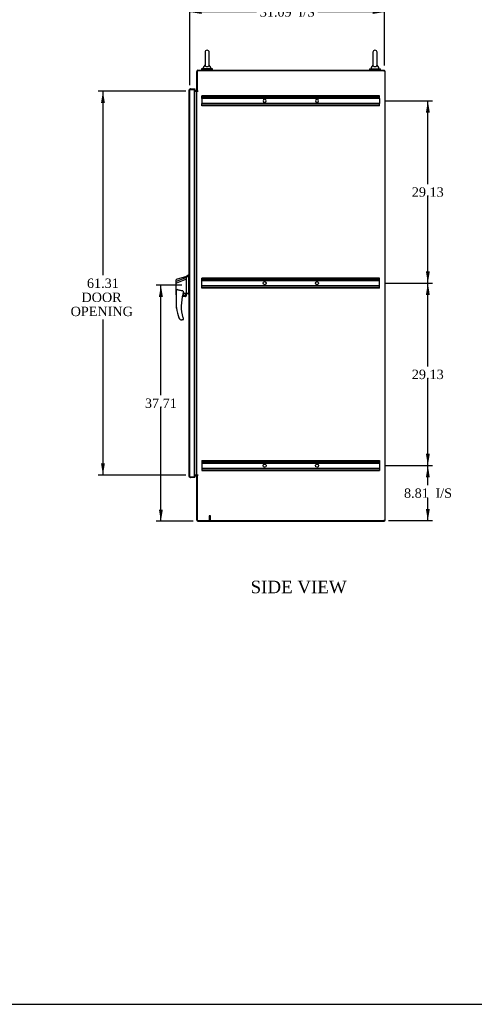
# Model space of a CAD drawing. Header units: inches. Extents: x 1 to 359, y -2 to 239.
# Tile 4 of 8: x 128 to 201, y 1 to 158. Entities that reach past the tile are written whole.
import ezdxf
from ezdxf.enums import TextEntityAlignment as Align
from ezdxf.lldxf.tags import DXFTag

# ---------------------------------------------------------------- set-up
doc = ezdxf.new("R2010")
doc.units = ezdxf.units.IN
doc.header["$MEASUREMENT"] = 0
for name, color, linetype in [('COM42890-4', 7, 'Continuous'), ('COM70839-3', 7, 'Continuous'), ('COM71108-9', 7, 'Continuous'), ('COM71112-3', 7, 'Continuous'), ('COM71114-1', 7, 'Continuous'), ('COM71115-1', 7, 'Continuous'), ('Default', 7, 'Continuous'), ('HAN13066', 7, 'Continuous'), ('SCS00680', 7, 'Continuous'), ('STD21878', 7, 'Continuous'), ('WAF25362', 7, 'Continuous'), ('WAM254785', 7, 'Continuous')]:
    doc.layers.add(name, color=color, linetype=linetype)
doc.styles.add('SEACAD_Times_New_Roman', font='times.ttf')
tags = doc.linetypes.add('HIDDEN2', pattern=[0.1875, 0.125, -0.0625]).pattern_tags.tags
tags[6:7] = [DXFTag(74, 4), DXFTag(75, 0), DXFTag(340, '0'), DXFTag(46, 0.0), DXFTag(50, 0.0), DXFTag(44, 0.0), DXFTag(45, 0.0)]
tags[4:5] = [DXFTag(74, 4), DXFTag(75, 0), DXFTag(340, '0'), DXFTag(46, 0.0), DXFTag(50, 0.0), DXFTag(44, 0.0), DXFTag(45, 0.0)]
doc.dimstyles.new('HAMMOND_(STH-300_x_200)', dxfattribs={"dimtxt": 1.5, "dimasz": 1.875, "dimexe": 0.75, "dimexo": 0.75, "dimgap": 0.375, "dimtad": 0, "dimtih": 1, "dimtoh": 1, "dimzin": 0, "dimdsep": 46, "dimtxsty": 'SEACAD_Times_New_Roman', "dimblk1": '_SE_FILLED', "dimblk2": '_SE_FILLED', "dimsah": 1, "dimcen": 0.75, "dimadec": 0, "dimazin": 0, "dimtfac": 0.8, "dimtofl": 0, "dimtmove": 0, "dimatfit": 3, "dimfxl": 1, "dimtolj": 1, "dimtzin": 0, "dimarcsym": 0})

# ---------------------------------------------------------------- blocks, each defined once
blk = doc.blocks.new('SE5')
at = {"layer": 'COM42890-4', "color": 7, "linetype": 'HIDDEN2'}
for p, q in [((157.3, 145.67), (157.3, 145.8)), ((185.68, 145.8), (157.3, 145.8)), ((185.68, 145.71), (157.3, 145.71)), ((157.3, 145.53), (157.3, 145.67)), ((157.3, 145.39), (157.3, 145.53)), ((185.68, 145.48), (157.3, 145.48)), ((157.3, 145.39), (157.3, 144.59)), ((185.68, 145.39), (157.3, 145.39)), ((185.68, 145.67), (185.68, 145.8)), ((185.68, 145.53), (185.68, 145.67)), ((185.68, 145.39), (185.68, 145.53)), ((185.68, 145.39), (185.68, 144.59)), ((157.3, 144.45), (157.3, 144.59)), ((185.68, 144.59), (157.3, 144.59)), ((185.68, 144.5), (157.3, 144.5)), ((157.3, 144.32), (157.3, 144.45)), ((157.3, 144.18), (157.3, 144.32)), ((185.68, 144.27), (157.3, 144.27)), ((185.68, 144.18), (157.3, 144.18)), ((185.68, 144.45), (185.68, 144.59)), ((185.68, 144.32), (185.68, 144.45)), ((185.68, 144.18), (185.68, 144.32)), ((157.3, 116.54), (157.3, 116.67)), ((185.68, 116.67), (157.3, 116.67)), ((185.68, 116.58), (157.3, 116.58)), ((157.3, 115.19), (157.3, 116.54)), ((185.68, 116.54), (185.68, 116.67)), ((185.68, 115.19), (185.68, 116.54)), ((185.68, 116.35), (157.3, 116.35)), ((185.68, 116.26), (157.3, 116.26)), ((185.68, 115.46), (157.3, 115.46)), ((185.68, 115.37), (157.3, 115.37)), ((157.3, 115.05), (157.3, 115.19)), ((185.68, 115.14), (157.3, 115.14)), ((185.68, 115.05), (157.3, 115.05)), ((185.68, 115.05), (185.68, 115.19)), ((157.3, 87.54), (157.3, 87.41)), ((157.3, 87.54), (185.68, 87.54)), ((157.3, 87.45), (185.68, 87.45)), ((157.3, 87.41), (157.3, 86.06)), ((157.3, 87.22), (185.68, 87.22)), ((157.3, 87.13), (185.68, 87.13)), ((185.68, 87.54), (185.68, 87.41)), ((185.68, 87.41), (185.68, 86.06)), ((157.3, 86.33), (185.68, 86.33)), ((157.3, 86.24), (185.68, 86.24)), ((157.3, 86.06), (157.3, 85.92)), ((157.3, 86.01), (185.68, 86.01)), ((157.3, 85.92), (185.68, 85.92)), ((185.68, 86.06), (185.68, 85.92))]:
    blk.add_line(p, q, dxfattribs=at)
for centre in [(167.3, 115.86), (175.68, 115.86), (167.3, 86.73), (175.68, 86.73)]:
    blk.add_circle(centre, 0.25, dxfattribs=at)
for centre, start, end in [((167.3, 144.99), 90, 0), ((167.3, 144.99), 0, 180), ((175.68, 144.99), 90, 0), ((175.68, 144.99), 0, 180)]:
    blk.add_arc(centre, 0.25, start, end, dxfattribs=at)
at = {"layer": 'COM70839-3', "color": 7, "linetype": 'Continuous'}
for p, q in [((156.54, 146.52), (156.55, 146.55)), ((156.54, 85.21), (156.55, 85.18))]:
    blk.add_line(p, q, dxfattribs=at)
at = {"layer": 'COM71108-9', "color": 7, "linetype": 'Continuous'}
for p, q in [((156.15, 85.11), (156.37, 85.11)), ((156.46, 78.02), (156.46, 85.18)), ((156.56, 85.18), (156.46, 85.18)), ((156.65, 77.83), (186.46, 77.83)), ((186.46, 77.93), (186.46, 77.83))]:
    blk.add_line(p, q, dxfattribs=at)
for centre, radius, start, end in [((156.37, 85.02), 0.19, 57.3631, 90), ((156.37, 85.02), 0.095, 0, 90), ((156.65, 78.02), 0.19, 180, 270)]:
    blk.add_arc(centre, radius, start, end, dxfattribs=at)
at = {"layer": 'COM71112-3', "color": 7, "linetype": 'Continuous'}
for p, q in [((155.27, 84.99), (155.27, 146.73)), ((155.27, 146.73), (155.27, 146.73)), ((155.27, 146.73), (155.27, 146.73)), ((155.37, 146.83), (155.33, 146.87)), ((155.46, 146.83), (155.33, 146.83)), ((155.46, 146.83), (155.37, 146.83)), ((155.46, 146.92), (156.15, 146.92)), ((155.46, 146.83), (155.46, 146.83)), ((155.46, 146.83), (156.15, 146.83)), ((156.15, 146.83), (155.46, 146.83)), ((156.15, 146.92), (156.15, 146.83)), ((156.15, 84.89), (156.15, 146.83)), ((155.27, 84.99), (155.27, 84.99)), ((155.27, 84.99), (155.27, 84.99)), ((155.46, 84.89), (155.33, 84.89)), ((155.37, 84.89), (155.33, 84.85)), ((155.37, 84.89), (155.46, 84.89)), ((156.15, 84.89), (155.46, 84.89)), ((155.46, 84.89), (155.46, 84.89)), ((156.15, 84.89), (155.46, 84.89)), ((156.15, 84.8), (155.46, 84.8)), ((156.15, 84.8), (156.15, 84.89))]:
    blk.add_line(p, q, dxfattribs=at)
at = {"layer": 'COM71112-3', "color": 7, "linetype": 'HIDDEN2'}
for p, q in [((155.27, 146.73), (155.37, 146.73)), ((155.37, 146.73), (155.27, 146.73)), ((155.37, 84.99), (155.37, 146.73)), ((155.46, 146.83), (155.46, 146.83)), ((156.04, 146.83), (156.04, 84.89)), ((155.37, 116.26), (155.27, 116.26)), ((155.37, 116.06), (155.27, 116.06)), ((155.37, 115.66), (155.27, 115.66)), ((155.37, 115.47), (155.27, 115.47)), ((155.37, 114.69), (155.27, 114.69)), ((155.27, 114.36), (155.37, 114.36)), ((155.27, 84.99), (155.37, 84.99)), ((155.37, 84.99), (155.27, 84.99)), ((155.46, 84.89), (155.46, 84.89))]:
    blk.add_line(p, q, dxfattribs=at)
at = {"layer": 'COM71112-3', "color": 7, "linetype": 'Continuous'}
for centre, start, end in [((155.46, 146.73), 133.832, 179.8491), ((155.46, 146.73), 179.9427, 180), ((155.46, 146.73), 90, 133.832), ((155.46, 84.99), 180, 180.0573), ((155.46, 84.99), 180.1509, 226.168), ((155.46, 84.99), 226.168, 270)]:
    blk.add_arc(centre, 0.19, start, end, dxfattribs=at)
at = {"layer": 'COM71112-3', "color": 7, "linetype": 'HIDDEN2'}
for centre, start, end in [((155.46, 146.73), 90, 179.8854), ((155.46, 146.73), 90, 179.8854), ((155.46, 146.73), 179.8854, 180), ((155.46, 84.99), 180, 180.1146), ((155.46, 84.99), 180.1146, 270), ((155.46, 84.99), 180.1146, 270)]:
    blk.add_arc(centre, 0.095, start, end, dxfattribs=at)
for points, knots in [([(155.37, 146.83), (155.36, 146.81), (155.35, 146.78), (155.35, 146.75), (155.35, 146.75), (155.34, 146.74), (155.34, 146.74), (155.33, 146.74), (155.33, 146.74), (155.31, 146.73), (155.29, 146.73), (155.27, 146.73)], [0, 0, 0, 0, 0.5, 0.5, 0.625, 0.625, 0.6875, 0.6875, 0.75, 0.75, 1, 1, 1, 1]), ([(155.27, 146.73), (155.28, 146.73), (155.29, 146.73), (155.3, 146.73), (155.31, 146.73), (155.31, 146.73), (155.32, 146.73), (155.33, 146.73), (155.33, 146.74), (155.33, 146.74), (155.33, 146.74), (155.34, 146.74), (155.34, 146.74), (155.34, 146.74), (155.34, 146.74), (155.34, 146.74), (155.34, 146.74), (155.34, 146.74), (155.34, 146.74), (155.34, 146.74), (155.34, 146.74), (155.34, 146.75), (155.35, 146.75), (155.35, 146.76), (155.35, 146.77), (155.35, 146.78), (155.35, 146.79), (155.36, 146.8), (155.36, 146.81), (155.37, 146.82), (155.37, 146.83)], [0, 0, 0, 0, 0.117271, 0.117271, 0.117271, 0.248331, 0.248331, 0.248331, 0.285874, 0.285874, 0.285874, 0.323968, 0.323968, 0.323968, 0.338645, 0.338645, 0.338645, 0.3533, 0.3533, 0.3533, 0.394355, 0.394355, 0.394355, 0.585836, 0.585836, 0.585836, 0.791542, 0.791542, 0.791542, 1, 1, 1, 1]), ([(155.37, 84.89), (155.36, 84.92), (155.35, 84.94), (155.35, 84.97), (155.35, 84.97), (155.34, 84.98), (155.34, 84.99), (155.33, 84.99), (155.33, 84.99), (155.31, 84.99), (155.29, 84.99), (155.27, 84.99)], [0, 0, 0, 0, 0.5, 0.5, 0.625, 0.625, 0.6875, 0.6875, 0.75, 0.75, 1, 1, 1, 1]), ([(155.27, 84.99), (155.28, 84.99), (155.29, 84.99), (155.3, 84.99), (155.31, 84.99), (155.31, 84.99), (155.32, 84.99), (155.33, 84.99), (155.33, 84.99), (155.33, 84.99), (155.33, 84.99), (155.34, 84.99), (155.34, 84.99), (155.34, 84.99), (155.34, 84.98), (155.34, 84.98), (155.34, 84.98), (155.34, 84.98), (155.34, 84.98), (155.34, 84.98), (155.34, 84.98), (155.34, 84.98), (155.35, 84.97), (155.35, 84.96), (155.35, 84.95), (155.35, 84.94), (155.35, 84.93), (155.36, 84.92), (155.36, 84.91), (155.37, 84.9), (155.37, 84.89)], [0, 0, 0, 0, 0.117271, 0.117271, 0.117271, 0.248331, 0.248331, 0.248331, 0.285874, 0.285874, 0.285874, 0.323968, 0.323968, 0.323968, 0.338645, 0.338645, 0.338645, 0.3533, 0.3533, 0.3533, 0.394355, 0.394355, 0.394355, 0.585836, 0.585836, 0.585836, 0.791542, 0.791542, 0.791542, 1, 1, 1, 1])]:
    blk.add_open_spline(points, degree=3, knots=knots, dxfattribs=at)
at = {"layer": 'COM71112-3', "color": 7, "linetype": 'Continuous'}
for points in [[(155.33, 146.83), (155.31, 146.81), (155.3, 146.8), (155.28, 146.77), (155.27, 146.75), (155.27, 146.73)], [(155.33, 84.89), (155.31, 84.91), (155.3, 84.93), (155.28, 84.96), (155.27, 84.97), (155.27, 84.99)]]:
    blk.add_open_spline(points, degree=3, knots=[0, 0, 0, 0, 0.5, 0.5, 1, 1, 1, 1], dxfattribs=at)
at = {"layer": 'COM71114-1', "color": 7, "linetype": 'Continuous'}
for p, q in [((186.33, 149.8), (156.56, 149.8)), ((156.56, 146.55), (156.56, 149.8)), ((186.33, 149.8), (186.52, 149.8)), ((186.52, 149.8), (186.52, 77.93)), ((156.15, 146.52), (156.37, 146.52)), ((156.46, 146.52), (156.37, 146.52)), ((156.46, 146.52), (156.65, 146.52)), ((156.46, 85.21), (156.46, 146.52)), ((156.7, 146.55), (156.56, 146.55)), ((156.65, 146.52), (156.7, 146.52)), ((156.37, 85.21), (156.15, 85.21)), ((156.37, 85.21), (156.46, 85.21)), ((156.65, 85.21), (156.46, 85.21)), ((156.7, 85.18), (156.56, 85.18)), ((156.56, 77.93), (156.56, 85.18)), ((156.65, 85.21), (156.7, 85.21)), ((156.56, 77.93), (186.33, 77.93)), ((186.52, 77.93), (186.33, 77.93))]:
    blk.add_line(p, q, dxfattribs=at)
for centre in [(156.7, 146.53), (156.7, 85.19)]:
    blk.add_arc(centre, 0.015, 270, 90, dxfattribs=at)
at = {"layer": 'COM71115-1', "color": 7, "linetype": 'Continuous'}
for p, q in [((156.46, 146.55), (156.46, 149.7)), ((156.65, 149.89), (186.46, 149.89)), ((186.46, 149.8), (186.46, 149.89)), ((156.37, 146.61), (156.15, 146.61)), ((156.56, 146.55), (156.46, 146.55))]:
    blk.add_line(p, q, dxfattribs=at)
for centre, radius, start, end in [((156.65, 149.7), 0.19, 90, 180), ((156.37, 146.71), 0.095, 270, 0), ((156.37, 146.71), 0.19, 270, 302.6369)]:
    blk.add_arc(centre, radius, start, end, dxfattribs=at)
at = {"layer": 'HAN13066', "color": 7, "linetype": 'Continuous'}
for p, q in [((153.16, 116.12), (153.16, 116.42)), ((154.84, 116.91), (153.19, 116.47)), ((154.84, 116.8), (153.2, 116.14)), ((154.84, 116.49), (153.21, 115.88)), ((155.19, 117.21), (154.84, 116.91)), ((154.84, 116.8), (154.84, 116.91)), ((154.84, 116.65), (154.84, 116.8)), ((154.84, 116.56), (154.84, 116.65)), ((154.84, 116.49), (154.84, 116.56)), ((154.84, 114.6), (154.84, 116.49)), ((155.19, 117.21), (155.19, 117.11)), ((155.27, 117.21), (155.19, 117.21)), ((155.19, 117.05), (155.19, 117.11)), ((155.19, 116.96), (155.19, 117.05)), ((155.19, 114.47), (155.19, 116.96)), ((153.16, 115.88), (153.16, 116.12)), ((153.16, 114.01), (153.16, 115.88)), ((153.21, 115.88), (153.21, 115.88)), ((153.23, 113.95), (153.24, 113.95)), ((153.24, 111.88), (153.24, 114.55)), ((154.65, 113.74), (154.17, 113.74)), ((154.2, 113.86), (154.77, 113.86)), ((154.3, 114.47), (154.3, 114.2)), ((154.3, 114.22), (154.43, 114.25)), ((154.51, 114.27), (154.74, 114.32)), ((154.77, 114.33), (154.84, 114.34)), ((154.77, 114.33), (154.77, 114.33)), ((154.77, 114.33), (154.77, 113.86)), ((154.84, 114.45), (154.84, 114.6)), ((154.84, 114.34), (154.84, 114.45)), ((155.19, 114.07), (155.19, 114.47)), ((155.19, 114.04), (155.19, 114.07)), ((155.19, 114.04), (155.27, 114.04)), ((154.3, 110.22), (154.3, 110.05)), ((153.8, 110.08), (153.8, 110.07)), ((154.24, 109.99), (154.08, 109.99))]:
    blk.add_line(p, q, dxfattribs=at)
blk.add_circle((154.51, 114.07), 0.188, dxfattribs=at)
for centre, radius, start, end in [((153.22, 116.42), 0.06, 105.824, 180.0185), ((153.2, 116.24), 0.361, 262.9065, 271.5232), ((160.4, 112.21), 6.42, 162.105, 197.0102), ((154.24, 114.2), 0.06, 342.105, 0), ((154.51, 114.07), 0.202, 115.2676, 90.8956), ((154.25, 115.19), 0.961, 280.5316, 285.6316), ((154.65, 113.86), 0.125, 270, 310.5358), ((154.65, 113.86), 0.125, 310.5358, 346.1135), ((154.65, 113.86), 0.125, 346.1135, 0), ((118.43, 70.89), 56.69, 49.5649, 50.0347), ((160.58, 112.81), 7.4, 187.261, 199.7146), ((154.08, 110.49), 0.5, 199.7146, 235.4377), ((154.24, 110.22), 0.06, 0, 17.895), ((154.08, 110.49), 0.5, 235.4377, 270), ((154.24, 110.05), 0.06, 270, 0)]:
    blk.add_arc(centre, radius, start, end, dxfattribs=at)
blk.add_ellipse((153.22, 114.01), major_axis=(0.06, 0), ratio=0.999979, start_param=3.141468, end_param=4.950188, dxfattribs=at)
blk.add_open_spline([(155.19, 117.11), (155.08, 117.01), (154.96, 116.9), (154.84, 116.8)], degree=3, dxfattribs=at)
for points, knots in [([(153.2, 116.14), (153.19, 116.14), (153.18, 116.14), (153.16, 116.13), (153.16, 116.12), (153.16, 116.12)], [0, 0, 0, 0, 0.5, 0.5, 1, 1, 1, 1]), ([(153.24, 114.55), (153.24, 114.61), (153.24, 114.66), (153.26, 114.75), (153.26, 114.78), (153.28, 114.82), (153.28, 114.83), (153.3, 114.85), (153.3, 114.86), (153.31, 114.86), (153.32, 114.86), (153.33, 114.86)], [0, 0, 0, 0, 0.5, 0.5, 0.75, 0.75, 0.875, 0.875, 0.9375, 0.9375, 1, 1, 1, 1]), ([(154.24, 114.62), (154.16, 114.63), (154.08, 114.65), (153.93, 114.68), (153.85, 114.69), (153.7, 114.73), (153.62, 114.75), (153.48, 114.8), (153.4, 114.83), (153.33, 114.86)], [0, 0, 0, 0, 0.25, 0.25, 0.5, 0.5, 0.75, 0.75, 1, 1, 1, 1]), ([(154.24, 114.62), (154.24, 114.62), (154.25, 114.62), (154.25, 114.62), (154.26, 114.61), (154.26, 114.61), (154.27, 114.6), (154.28, 114.59), (154.28, 114.58), (154.28, 114.57), (154.29, 114.56), (154.29, 114.54), (154.29, 114.53), (154.3, 114.5), (154.3, 114.5), (154.3, 114.48), (154.3, 114.48), (154.3, 114.47)], [0, 0, 0, 0, 0.0625, 0.0625, 0.125, 0.125, 0.25, 0.25, 0.375, 0.375, 0.5, 0.5, 0.75, 0.75, 0.875, 0.875, 1, 1, 1, 1]), ([(154.74, 114.32), (154.75, 114.32), (154.75, 114.32), (154.76, 114.33), (154.76, 114.33), (154.77, 114.33), (154.77, 114.33), (154.77, 114.33)], [0, 0, 0, 0, 0.25, 0.25, 0.5, 0.5, 1, 1, 1, 1]), ([(153.33, 111.88), (153.32, 111.88), (153.32, 111.88), (153.31, 111.88), (153.3, 111.88), (153.28, 111.88), (153.27, 111.88), (153.26, 111.88), (153.26, 111.88), (153.25, 111.88), (153.25, 111.88), (153.24, 111.88), (153.24, 111.88), (153.24, 111.88), (153.24, 111.88), (153.24, 111.88)], [0, 0, 0, 0, 0.125, 0.125, 0.25, 0.25, 0.5, 0.5, 0.625, 0.625, 0.75, 0.75, 0.875, 0.875, 1, 1, 1, 1]), ([(154.27, 110.34), (154.27, 110.32), (154.28, 110.3), (154.28, 110.28), (154.29, 110.27), (154.29, 110.26), (154.29, 110.25), (154.29, 110.25), (154.29, 110.25), (154.3, 110.24), (154.3, 110.24), (154.3, 110.24)], [0, 0, 0, 0, 0.5, 0.5, 0.75, 0.75, 0.875, 0.875, 0.9375, 0.9375, 1, 1, 1, 1])]:
    blk.add_open_spline(points, degree=3, knots=knots, dxfattribs=at)
at = {"layer": 'SCS00680', "color": 7, "linetype": 'Continuous'}
for p, q in [((157.79, 152.75), (157.79, 150.68)), ((158.45, 150.68), (158.45, 152.75)), ((184.6, 152.75), (184.6, 150.68)), ((185.26, 150.68), (185.26, 152.75)), ((157.49, 150.3), (157.49, 150.18)), ((157.78, 150.67), (157.51, 150.34)), ((158.73, 150.34), (158.46, 150.67)), ((158.74, 150.18), (158.74, 150.3)), ((184.3, 150.3), (184.3, 150.18)), ((184.59, 150.67), (184.32, 150.34)), ((185.54, 150.34), (185.27, 150.67)), ((185.55, 150.18), (185.55, 150.3))]:
    blk.add_line(p, q, dxfattribs=at)
for centre, radius, start, end in [((158.12, 152.75), 0.331, 0, 180), ((184.93, 152.75), 0.331, 0, 180), ((157.55, 150.3), 0.06, 140.3214, 180), ((157.55, 150.18), 0.06, 180, 270), ((158.68, 150.18), 0.06, 270, 0), ((158.68, 150.3), 0.06, 0, 39.6786), ((184.36, 150.3), 0.06, 140.3214, 180), ((184.36, 150.18), 0.06, 180, 270), ((185.49, 150.18), 0.06, 270, 0), ((185.49, 150.3), 0.06, 0, 39.6786)]:
    blk.add_arc(centre, radius, start, end, dxfattribs=at)
for points in [[(157.79, 150.67), (157.79, 150.66), (157.79, 150.65), (157.8, 150.62), (157.81, 150.59), (157.86, 150.54), (157.9, 150.51), (158, 150.48), (158.06, 150.47), (158.19, 150.47), (158.25, 150.48), (158.35, 150.52), (158.38, 150.54), (158.43, 150.6), (158.44, 150.62), (158.45, 150.66), (158.45, 150.67), (158.45, 150.68)], [(184.6, 150.67), (184.6, 150.66), (184.6, 150.65), (184.61, 150.62), (184.62, 150.59), (184.67, 150.54), (184.71, 150.51), (184.81, 150.48), (184.87, 150.47), (185, 150.47), (185.07, 150.48), (185.16, 150.52), (185.2, 150.54), (185.24, 150.6), (185.25, 150.62), (185.26, 150.66), (185.26, 150.67), (185.26, 150.68)]]:
    blk.add_open_spline(points, degree=3, knots=[0.2199913, 0.2199913, 0.2199913, 0.2199913, 0.25, 0.25, 0.3125, 0.3125, 0.375, 0.375, 0.4375, 0.4375, 0.5, 0.5, 0.5625, 0.5625, 0.625, 0.625, 0.6514654, 0.6514654, 0.6514654, 0.6514654], dxfattribs=at)
at = {"layer": 'STD21878', "color": 7, "linetype": 'HIDDEN2'}
for p, q in [((158.68, 78.68), (158.43, 78.68)), ((158.43, 78.68), (158.43, 77.96)), ((158.68, 77.96), (158.68, 78.68)), ((158.7, 77.96), (158.42, 77.96)), ((158.42, 77.96), (158.42, 77.93)), ((158.7, 77.93), (158.42, 77.93)), ((158.7, 77.93), (158.7, 77.96))]:
    blk.add_line(p, q, dxfattribs=at)
at = {"layer": 'WAF25362', "color": 7, "linetype": 'Continuous'}
for p, q in [((158.99, 150.12), (157.24, 150.12)), ((157.24, 150.12), (157.24, 150.02)), ((158.99, 150.02), (157.24, 150.02)), ((158.99, 150.02), (158.99, 150.12)), ((184.05, 150.12), (185.8, 150.12)), ((184.05, 150.12), (184.05, 150.02)), ((184.05, 150.02), (185.8, 150.02)), ((185.8, 150.02), (185.8, 150.12))]:
    blk.add_line(p, q, dxfattribs=at)
at = {"layer": 'WAM254785', "color": 7, "linetype": 'Continuous'}
for p, q in [((157.37, 150.02), (157.37, 149.89)), ((158.87, 149.89), (158.87, 150.02)), ((184.18, 150.02), (184.18, 149.89)), ((185.68, 149.89), (185.68, 150.02))]:
    blk.add_line(p, q, dxfattribs=at)
blk = doc.blocks.new('DMBLK9236')
at = {"layer": 'Default', "linetype": 'Continuous'}
for points in [[(141.17, 144.64), (141.79, 144.64), (141.48, 146.52)], [(141.17, 87.08), (141.48, 85.21), (141.79, 87.08)]]:
    blk.add_hatch(color=7, dxfattribs=at).paths.add_polyline_path(points)
at = {"layer": 'Default', "color": 7, "linetype": 'Continuous'}
for p, q in [((154.74, 146.52), (140.73, 146.52)), ((141.48, 146.52), (141.48, 117.14)), ((141.48, 110.09), (141.48, 85.21)), ((154.74, 85.21), (140.73, 85.21))]:
    blk.add_line(p, q, dxfattribs=at)
at = {"layer": 'Default', "color": 7, "linetype": 'Continuous', "style": 'SEACAD_Times_New_Roman'}
for s, p in [('61.31', (138.92, 116.61)), ('DOOR ', (138.05, 114.36)), ('OPENING ', (136.32, 112.11))]:
    blk.add_text(s, height=1.5, dxfattribs=at).set_placement(p, align=Align.TOP_LEFT)
blk = doc.blocks.new('_SE_FILLED')
at = {"color": 0}
blk.add_line((0, 0), (-1, 0), dxfattribs=at)
blk.add_solid([(0, 0), (-1, -0.1665), (-1, 0.1665), (0, 0)], dxfattribs=at)
blk = doc.blocks.new('DMBLK9237')
at = {"layer": 'Default', "linetype": 'Continuous'}
for points in [[(150.42, 113.67), (151.05, 113.67), (150.74, 115.54)], [(150.42, 79.71), (150.74, 77.83), (151.05, 79.71)]]:
    blk.add_hatch(color=7, dxfattribs=at).paths.add_polyline_path(points)
at = {"layer": 'Default', "color": 7, "linetype": 'Continuous'}
for p, q in [((154.09, 115.54), (149.99, 115.54)), ((150.74, 97.96), (150.74, 115.54)), ((150.74, 77.83), (150.74, 95.94)), ((155.9, 77.83), (149.99, 77.83))]:
    blk.add_line(p, q, dxfattribs=at)
at = {"layer": 'Default', "color": 7, "linetype": 'Continuous', "style": 'SEACAD_Times_New_Roman'}
blk.add_text('37.71', height=1.5, dxfattribs=at).set_placement((148.18, 97.44), align=Align.TOP_LEFT)
blk = doc.blocks.new('DMBLK9238')
at = {"layer": 'Default', "linetype": 'Continuous'}
for points in [[(193.69, 84.86), (193.38, 86.73), (193.07, 84.86)], [(193.69, 79.8), (193.07, 79.8), (193.38, 77.93)]]:
    blk.add_hatch(color=7, dxfattribs=at).paths.add_polyline_path(points)
at = {"layer": 'Default', "color": 7, "linetype": 'Continuous'}
for p, q in [((186.43, 86.73), (194.13, 86.73)), ((193.38, 83.6), (193.38, 86.73)), ((193.38, 77.93), (193.38, 81.58)), ((187.08, 77.93), (194.13, 77.93))]:
    blk.add_line(p, q, dxfattribs=at)
at = {"layer": 'Default', "color": 7, "linetype": 'Continuous', "style": 'SEACAD_Times_New_Roman'}
for s, p in [('8.81', (189.57, 83.08)), ('I/S', (194.6, 83.08))]:
    blk.add_text(s, height=1.5, dxfattribs=at).set_placement(p, align=Align.TOP_LEFT)
blk = doc.blocks.new('DMBLK9239')
at = {"layer": 'Default', "linetype": 'Continuous'}
for points in [[(193.69, 113.99), (193.38, 115.86), (193.07, 113.99)], [(193.69, 88.61), (193.07, 88.61), (193.38, 86.73)]]:
    blk.add_hatch(color=7, dxfattribs=at).paths.add_polyline_path(points)
at = {"layer": 'Default', "color": 7, "linetype": 'Continuous'}
for p, q in [((186.43, 115.86), (194.13, 115.86)), ((193.38, 102.57), (193.38, 115.86)), ((193.38, 86.73), (193.38, 100.55)), ((186.43, 86.73), (194.13, 86.73))]:
    blk.add_line(p, q, dxfattribs=at)
at = {"layer": 'Default', "color": 7, "linetype": 'Continuous', "style": 'SEACAD_Times_New_Roman'}
blk.add_text('29.13', height=1.5, dxfattribs=at).set_placement((190.82, 102.05), align=Align.TOP_LEFT)
blk = doc.blocks.new('DMBLK9240')
at = {"layer": 'Default', "linetype": 'Continuous'}
for points in [[(193.69, 143.12), (193.38, 144.99), (193.07, 143.12)], [(193.69, 117.74), (193.07, 117.74), (193.38, 115.86)]]:
    blk.add_hatch(color=7, dxfattribs=at).paths.add_polyline_path(points)
at = {"layer": 'Default', "color": 7, "linetype": 'Continuous'}
for p, q in [((186.43, 144.99), (194.13, 144.99)), ((193.38, 131.7), (193.38, 144.99)), ((193.38, 115.86), (193.38, 129.68)), ((186.43, 115.86), (194.13, 115.86))]:
    blk.add_line(p, q, dxfattribs=at)
at = {"layer": 'Default', "color": 7, "linetype": 'Continuous', "style": 'SEACAD_Times_New_Roman'}
blk.add_text('29.13', height=1.5, dxfattribs=at).set_placement((190.82, 131.18), align=Align.TOP_LEFT)
blk = doc.blocks.new('DMBLK9241')
at = {"layer": 'Default', "linetype": 'Continuous'}
for points in [[(157.24, 159.5), (155.37, 159.19), (157.24, 158.88)], [(184.59, 159.5), (184.59, 158.88), (186.46, 159.19)]]:
    blk.add_hatch(color=7, dxfattribs=at).paths.add_polyline_path(points)
at = {"layer": 'Default', "color": 7, "linetype": 'Continuous'}
for p, q in [((155.37, 147.48), (155.37, 159.94)), ((166.01, 159.19), (155.37, 159.19)), ((186.46, 159.19), (175.82, 159.19)), ((186.46, 150.64), (186.46, 159.94))]:
    blk.add_line(p, q, dxfattribs=at)
at = {"layer": 'Default', "color": 7, "linetype": 'Continuous', "style": 'SEACAD_Times_New_Roman'}
for s, p in [('31.09', (166.53, 159.94)), ('I/S', (172.7, 159.94))]:
    blk.add_text(s, height=1.5, dxfattribs=at).set_placement(p, align=Align.TOP_LEFT)
blk = doc.blocks.new('BORDER')
at = {"layer": 'Default', "color": 7, "linetype": 'Continuous'}
blk.add_line((-41.86, 0), (0, 0), dxfattribs=at)

msp = doc.modelspace()

# ---------------------------------------------------------------- block references
at = {"layer": 'Default', "color": 7, "xscale": 8.55, "yscale": 8.55, "zscale": 8.55}
msp.add_blockref('BORDER', (359.223, 0.67), dxfattribs=at)
at = {"layer": 'Default'}
msp.add_blockref('SE5', (0, 0), dxfattribs=at)

# ---------------------------------------------------------------- texts
at = {"layer": 'Default', "color": 7, "linetype": 'Continuous', "style": 'SEACAD_Times_New_Roman'}
msp.add_text('SIDE VIEW', height=2, dxfattribs=at).set_placement((165.063, 68.342), align=Align.TOP_LEFT)

# ---------------------------------------------------------------- dimensions: what is measured, and where the dimension line sits
at = {"layer": 'Default', "color": 7, "linetype": 'Continuous'}
dim = msp.add_linear_dim(base=(155.369, 159.19), p1=(186.461, 149.891), p2=(155.369, 146.734), text='\\A1;<> I/S', dimstyle='HAMMOND_(STH-300_x_200)', dxfattribs=at)
dim.commit()
dim.dimension.update_dxf_attribs({"geometry": 'DMBLK9241', "text_midpoint": (170.915, 159.19), "dimtype": 160})
for base, p1, p2, angle, text, picture, middle, dimtype in [((141.479, 146.516), (155.494, 146.516), (155.494, 85.206), 270, '\\A1;<>\\PDOOR \\XOPENING ', 'DMBLK9236', (141.479, 115.861), 161), ((193.382, 115.861), (185.678, 115.861), (185.678, 144.991), 90, '\\A1;<>', 'DMBLK9240', (193.382, 130.426), 161), ((150.735, 115.543), (156.651, 77.831), (154.839, 115.543), 90, '\\A1;<>', 'DMBLK9237', (150.735, 96.687), 160), ((193.382, 86.731), (185.678, 86.731), (185.678, 115.861), 90, '\\A1;<>', 'DMBLK9239', (193.382, 101.296), 161), ((193.3822, 86.7313), (186.3308, 77.9258), (185.6783, 86.7313), 90, '\\A1;<> I/S', 'DMBLK9238', (193.3822, 82.3286), 160)]:
    dim = msp.add_linear_dim(base=base, p1=p1, p2=p2, angle=angle, text=text, dimstyle='HAMMOND_(STH-300_x_200)', dxfattribs=at)
    dim.commit()
    dim.dimension.update_dxf_attribs({"geometry": picture, "text_midpoint": middle, "dimtype": dimtype})

doc.saveas('drawing.dxf')
